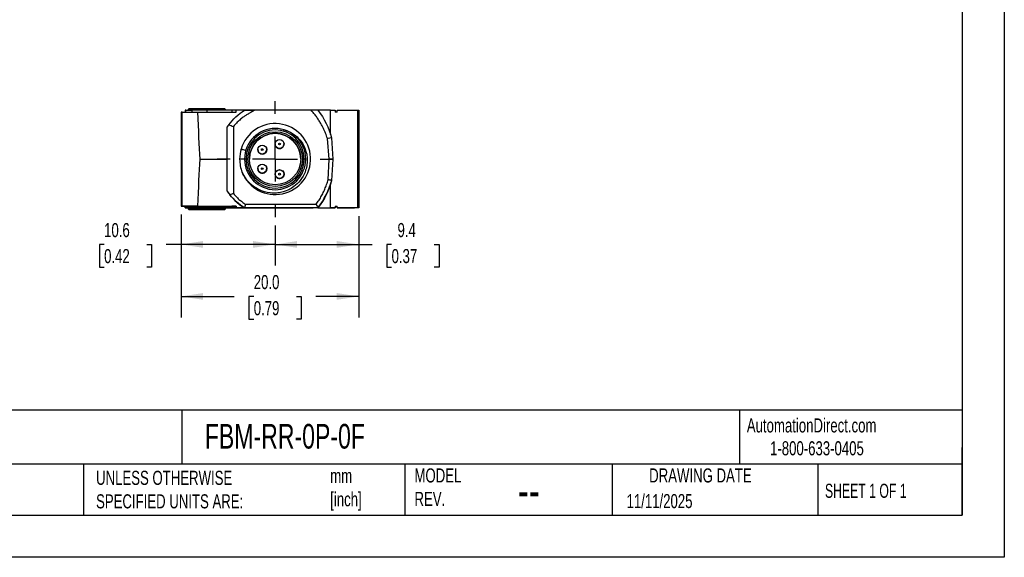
# Model space of a CAD drawing. Header units: millimetres. Extents: x 0 to 210, y 0 to 162.
# Tile 2 of 4: x 99 to 210, y 0 to 61. Entities that reach past the tile are written whole.
import ezdxf

# ---------------------------------------------------------------- set-up
doc = ezdxf.new("R2010")
doc.units = ezdxf.units.MM
doc.header["$LTSCALE"] = 0.75
doc.linetypes.add('CENTERX2', pattern=[20.32, 12.7, -2.54, 2.54, -2.54])
doc.layers.add('CENTER', color=40, linetype='CENTERX2')
doc.layers.add('DIMENSIONS', color=140, linetype='Continuous', lineweight=25)
doc.layers.add('TEXT', color=140, linetype='Continuous', lineweight=25)
doc.styles.add('SLDTEXTSTYLE0', font='TXT', dxfattribs={"width": 0.7})
doc.styles.add('SLDTEXTSTYLE1', font='TXT', dxfattribs={"width": 0.65})
doc.dimstyles.new('SLDDIMSTYLE1', dxfattribs={"dimtxt": 1.618506, "dimasz": 2.4765, "dimexe": 0, "dimexo": 0.0625, "dimgap": 0.404626, "dimtad": 0, "dimtih": 1, "dimtoh": 1, "dimdec": 1, "dimrnd": 1e-09, "dimzin": 12, "dimdsep": 46, "dimtxsty": 'SLDTEXTSTYLE0', "dimsah": 1, "dimcen": 0.09, "dimadec": 0, "dimazin": 3, "dimtfac": 1, "dimtdec": 1, "dimtofl": 0, "dimtmove": 0, "dimatfit": 3, "dimfxl": 0, "dimfrac": 2, "dimtolj": 1, "dimtzin": 12, "dimarcsym": 0})
doc.dimstyles.new('SLDDIMSTYLE4', dxfattribs={"dimtxt": 1.618506, "dimasz": 2.4765, "dimexe": 0, "dimexo": 0.0625, "dimgap": 0.404626, "dimtad": 0, "dimtih": 1, "dimtoh": 1, "dimdec": 1, "dimrnd": 1e-09, "dimzin": 4, "dimdsep": 46, "dimtxsty": 'SLDTEXTSTYLE0', "dimsah": 1, "dimcen": 0.09, "dimadec": 0, "dimazin": 1, "dimtfac": 1, "dimtdec": 1, "dimtofl": 0, "dimtmove": 0, "dimatfit": 3, "dimfxl": 0, "dimfrac": 2, "dimtolj": 1, "dimtzin": 12, "dimarcsym": 0})

# ---------------------------------------------------------------- blocks, each defined once
blk = doc.blocks.new('_D_9')
at = {"layer": 'DIMENSIONS'}
for p, q in [((116.74, 38.63), (116.74, 27.02)), ((136.77, 38.43), (136.77, 27.02)), ((116.74, 29.4), (122.74, 29.4)), ((124.93, 29.4), (124.38, 29.4)), ((124.38, 29.4), (124.38, 26.83)), ((129.74, 29.4), (130.28, 29.4)), ((130.28, 29.4), (130.28, 26.83)), ((136.77, 29.4), (131.93, 29.4)), ((124.38, 26.83), (124.93, 26.83)), ((130.28, 26.83), (129.74, 26.83))]:
    blk.add_line(p, q, dxfattribs=at)
for points in [[(116.74, 29.4), (119.22, 29.02), (119.22, 29.78)], [(136.77, 29.4), (134.29, 29.78), (134.29, 29.02)]]:
    blk.add_solid(points, dxfattribs=at)
at = {"layer": 'DIMENSIONS', "char_height": 1.587, "attachment_point": 1, "style": 'SLDTEXTSTYLE0'}
for s, insert in [('20.0', (124.93, 31.81)), ('0.79', (124.93, 28.87))]:
    blk.add_mtext(s, dxfattribs=dict(at, insert=insert))
blk = doc.blocks.new('_D_10')
at = {"layer": 'DIMENSIONS'}
for p, q in [((136.77, 38.43), (136.77, 32.88)), ((127.34, 37.39), (127.34, 32.88)), ((127.34, 35.26), (136.77, 35.26)), ((136.77, 35.26), (138.28, 35.26)), ((140.47, 35.26), (139.93, 35.26)), ((139.93, 35.26), (139.93, 32.69)), ((145.28, 35.26), (145.82, 35.26)), ((145.82, 35.26), (145.82, 32.69)), ((139.93, 32.69), (140.47, 32.69)), ((145.82, 32.69), (145.28, 32.69))]:
    blk.add_line(p, q, dxfattribs=at)
for points in [[(127.34, 35.26), (129.82, 34.88), (129.82, 35.64)], [(136.77, 35.26), (134.29, 35.64), (134.29, 34.88)]]:
    blk.add_solid(points, dxfattribs=at)
at = {"layer": 'DIMENSIONS', "char_height": 1.587, "attachment_point": 1, "style": 'SLDTEXTSTYLE0'}
for s, insert in [('9.4', (141.14, 37.67)), ('0.37', (140.47, 34.74))]:
    blk.add_mtext(s, dxfattribs=dict(at, insert=insert))
blk = doc.blocks.new('_D_11')
at = {"layer": 'DIMENSIONS'}
for p, q in [((116.74, 38.63), (116.74, 32.88)), ((127.34, 37.39), (127.34, 32.88)), ((108.06, 35.26), (107.52, 35.26)), ((107.52, 35.26), (107.52, 32.69)), ((112.87, 35.26), (113.41, 35.26)), ((113.41, 35.26), (113.41, 32.69)), ((116.74, 35.26), (115.06, 35.26)), ((127.34, 35.26), (116.74, 35.26)), ((107.52, 32.69), (108.06, 32.69)), ((113.41, 32.69), (112.87, 32.69))]:
    blk.add_line(p, q, dxfattribs=at)
for points in [[(116.74, 35.26), (119.22, 34.88), (119.22, 35.64)], [(127.34, 35.26), (124.86, 35.64), (124.86, 34.88)]]:
    blk.add_solid(points, dxfattribs=at)
at = {"layer": 'DIMENSIONS', "char_height": 1.587, "attachment_point": 1, "style": 'SLDTEXTSTYLE0'}
for s, insert in [('10.6', (108.06, 37.67)), ('0.42', (108.06, 34.74))]:
    blk.add_mtext(s, dxfattribs=dict(at, insert=insert))
blk = doc.blocks.new('SW_CENTERMARKSYMBOL_0')
at = {"layer": 'CENTER', "color": 0}
for p, q in [((0, 5.08), (0, 6.54)), ((0, 0), (0, 2.54)), ((-5.08, 0), (-6.54, 0)), ((0, 0), (-2.54, 0)), ((0, 0), (0, -2.54)), ((0, 0), (2.54, 0)), ((5.08, 0), (6.54, 0)), ((0, -5.08), (0, -6.54))]:
    blk.add_line(p, q, dxfattribs=at)

msp = doc.modelspace()

# ---------------------------------------------------------------- linework, layer by layer
at = {"color": 7, "linetype": 'Continuous'}
for p, q in [((209.55, 161.93), (209.55, 0)), ((209.55, 0), (0, 0))]:
    msp.add_line(p, q, dxfattribs=at)
for p, q in [((116.74, 50.18), (116.74, 39.58)), ((116.86, 39.58), (116.86, 50.18)), ((117.19, 50.38), (117.19, 50.18)), ((117.26, 50.18), (117.26, 50.38)), ((117.64, 50.58), (117.54, 50.48)), ((117.54, 50.48), (117.54, 50.38)), ((117.95, 50.38), (117.95, 50.18)), ((118.57, 50.18), (122.94, 50.18)), ((119.64, 50.38), (119.64, 50.18)), ((122.44, 50.38), (119.64, 50.38)), ((121.74, 50.48), (121.64, 50.58)), ((121.74, 50.38), (121.74, 50.48)), ((122.44, 50.38), (122.44, 50.18)), ((122.94, 50.18), (122.94, 50.38)), ((125.03, 50.38), (122.94, 50.38)), ((131.4, 50.38), (125.03, 50.38)), ((131.64, 50.38), (131.4, 50.38)), ((133.59, 50.38), (131.74, 50.38)), ((133.59, 47.66), (133.59, 50.38)), ((133.59, 50.38), (134.12, 50.38)), ((134.12, 50.38), (134.12, 50.18)), ((134.32, 50.18), (134.12, 50.18)), ((134.32, 50.18), (134.32, 50.38)), ((134.32, 50.38), (136.68, 50.38)), ((136.68, 39.38), (136.68, 50.38)), ((136.77, 50.38), (136.77, 39.38)), ((136.77, 49.05), (136.77, 49.05)), ((121.94, 44.88), (121.94, 48.5)), ((122.64, 48.56), (122.64, 40.99)), ((133.44, 44.86), (133.23, 47.2)), ((133.71, 47.28), (133.32, 47.18)), ((133.71, 47.28), (133.84, 44.88)), ((123.53, 46.1), (123.49, 45.95)), ((123.71, 46.55), (123.71, 46.55)), ((125.39, 45.95), (125.39, 45.95)), ((126.39, 45.95), (126.39, 45.95)), ((127.34, 46.58), (127.34, 46.58)), ((128.34, 46.58), (128.34, 46.58)), ((118.86, 44.88), (121.94, 44.88)), ((121.94, 41.26), (121.94, 44.88)), ((123.34, 44.88), (123.34, 44.88)), ((123.89, 44.88), (123.34, 44.88)), ((124.06, 44.88), (123.89, 44.88)), ((123.89, 44.88), (123.89, 44.88)), ((130.79, 44.88), (130.62, 44.88)), ((130.79, 44.88), (130.79, 44.88)), ((133.32, 42.55), (133.44, 44.86)), ((133.84, 44.86), (133.44, 44.86)), ((133.84, 44.88), (133.71, 42.48)), ((133.84, 44.86), (133.71, 42.48)), ((133.84, 44.88), (133.84, 44.86)), ((133.84, 44.88), (133.84, 44.88)), ((125.39, 43.8), (125.39, 43.8)), ((126.39, 43.8), (126.39, 43.8)), ((127.34, 43.18), (127.34, 43.18)), ((128.34, 43.18), (128.34, 43.18)), ((133.71, 42.48), (133.71, 42.48)), ((133.59, 39.38), (133.59, 42.07)), ((116.74, 39.58), (116.74, 39.58)), ((117.19, 39.38), (117.19, 39.58)), ((117.19, 39.38), (117.2, 39.38)), ((117.2, 39.38), (117.54, 39.38)), ((117.26, 39.38), (117.26, 39.58)), ((117.54, 39.38), (117.54, 39.28)), ((117.54, 39.28), (117.64, 39.18)), ((117.95, 39.58), (117.95, 39.38)), ((118.57, 39.58), (122.94, 39.58)), ((119.64, 39.58), (122.44, 39.58)), ((119.64, 39.38), (119.64, 39.58)), ((122.44, 39.38), (119.64, 39.38)), ((121.64, 39.18), (121.74, 39.28)), ((121.74, 39.28), (121.74, 39.38)), ((121.74, 39.38), (121.9, 39.38)), ((122.44, 39.58), (122.44, 39.58)), ((122.94, 39.58), (122.44, 39.58)), ((122.44, 39.38), (122.44, 39.58)), ((122.44, 39.38), (130.24, 39.38)), ((122.44, 39.38), (122.44, 39.38)), ((122.94, 39.58), (122.94, 39.38)), ((122.94, 39.58), (122.94, 39.58)), ((122.94, 39.38), (122.94, 39.38)), ((123.88, 39.38), (122.94, 39.38)), ((123.99, 39.78), (123.87, 39.38)), ((132.17, 39.38), (123.88, 39.38)), ((123.88, 39.38), (123.88, 39.38)), ((123.99, 39.78), (131.97, 39.78)), ((130.24, 39.38), (131.64, 39.38)), ((130.24, 39.38), (130.24, 39.38)), ((132.16, 39.38), (131.64, 39.38)), ((131.64, 39.38), (131.64, 39.38)), ((132.16, 39.38), (132.16, 39.38)), ((132.16, 39.38), (133.59, 39.38)), ((132.16, 39.38), (134.12, 39.38)), ((134.12, 39.38), (133.59, 39.38)), ((134.12, 39.58), (134.32, 39.58)), ((134.12, 39.58), (134.12, 39.38)), ((134.12, 39.58), (134.32, 39.58)), ((134.12, 39.58), (134.12, 39.58)), ((134.12, 39.38), (134.12, 39.38)), ((134.32, 39.38), (134.32, 39.58)), ((134.32, 39.58), (134.32, 39.58)), ((136.68, 39.38), (134.32, 39.38)), ((134.32, 39.38), (135.25, 39.38)), ((134.32, 39.38), (134.32, 39.38)), ((135.25, 39.38), (135.32, 39.38)), ((135.32, 39.38), (135.35, 39.38)), ((135.35, 39.38), (136.28, 39.38)), ((136.77, 39.38), (136.28, 39.38)), ((136.77, 39.38), (136.77, 39.38))]:
    msp.add_line(p, q)
at = {"flags": 128}
for points in [[(116.86, 50.18), (116.83, 50.18), (116.81, 50.18), (116.79, 50.18), (116.77, 50.18), (116.76, 50.18), (116.75, 50.18), (116.74, 50.18), (116.74, 50.18)], [(116.86, 50.18), (116.94, 50.18), (117.05, 50.18), (117.19, 50.18), (117.36, 50.18), (117.56, 50.18), (117.79, 50.18), (118.03, 50.18), (118.29, 50.18), (118.57, 50.18)], [(117.26, 50.38), (117.24, 50.38), (117.23, 50.38), (117.22, 50.38), (117.21, 50.38), (117.2, 50.38), (117.19, 50.38), (117.19, 50.38), (117.19, 50.38)], [(117.26, 50.38), (117.29, 50.38), (117.35, 50.38), (117.41, 50.38), (117.49, 50.38), (117.59, 50.38), (117.7, 50.38), (117.82, 50.38), (117.95, 50.38)], [(121.74, 50.48), (121.72, 50.48), (121.67, 50.48), (121.59, 50.48), (121.48, 50.48), (121.34, 50.48), (121.17, 50.48), (120.98, 50.48), (120.77, 50.48), (120.53, 50.48), (120.29, 50.48), (120.03, 50.48), (119.77, 50.48), (119.51, 50.48), (119.25, 50.48), (118.99, 50.48), (118.75, 50.48), (118.52, 50.48), (118.3, 50.48), (118.11, 50.48), (117.94, 50.48), (117.8, 50.48), (117.69, 50.48), (117.61, 50.48), (117.56, 50.48), (117.54, 50.48)], [(117.64, 50.58), (117.64, 50.58), (117.68, 50.58), (117.74, 50.58), (117.84, 50.58), (117.96, 50.58), (118.12, 50.58), (118.3, 50.58), (118.5, 50.58), (118.72, 50.58), (118.95, 50.58), (119.2, 50.58), (119.45, 50.58), (119.7, 50.58), (119.96, 50.58), (120.21, 50.58), (120.45, 50.58), (120.68, 50.58), (120.89, 50.58), (121.08, 50.58), (121.24, 50.58), (121.38, 50.58), (121.49, 50.58), (121.58, 50.58), (121.62, 50.58), (121.64, 50.58)], [(119.64, 50.38), (119.41, 50.38), (119.18, 50.38), (118.95, 50.38), (118.73, 50.38), (118.52, 50.38), (118.32, 50.38), (118.13, 50.38), (117.95, 50.38)], [(122.94, 50.38), (122.93, 50.38), (122.89, 50.38), (122.83, 50.38), (122.75, 50.38), (122.65, 50.38), (122.53, 50.38), (122.44, 50.38)], [(136.68, 50.38), (136.7, 50.38), (136.71, 50.38), (136.73, 50.38), (136.74, 50.38), (136.75, 50.38), (136.76, 50.38), (136.76, 50.38), (136.77, 50.38)], [(128.23, 48.2), (128.31, 48.18), (128.58, 48.1), (128.8, 48.02), (128.97, 47.94), (129.2, 47.83), (129.41, 47.69), (129.67, 47.5), (129.82, 47.37), (129.94, 47.25), (130.05, 47.13), (130.17, 47), (130.27, 46.86), (130.37, 46.72), (130.46, 46.58), (130.61, 46.29), (130.74, 45.98), (130.85, 45.63), (130.9, 45.45), (130.93, 45.28), (130.95, 45.12), (130.96, 44.98), (130.97, 44.76), (130.96, 44.62), (130.95, 44.45), (130.93, 44.28), (130.91, 44.11), (130.87, 43.94), (130.83, 43.77), (130.78, 43.61), (130.71, 43.41), (130.62, 43.19), (130.49, 42.95), (130.33, 42.69), (130.17, 42.47), (130, 42.27), (129.83, 42.09), (129.65, 41.93), (129.46, 41.78), (129.29, 41.66), (129.13, 41.56), (128.99, 41.49), (128.88, 41.43), (128.79, 41.38), (128.57, 41.29), (128.25, 41.18), (127.81, 41.09), (127.64, 41.06), (127.48, 41.05), (127.31, 41.04), (127.14, 41.04), (126.96, 41.05), (126.78, 41.06), (126.46, 41.11), (126.13, 41.19), (125.81, 41.3), (125.34, 41.52), (124.9, 41.8), (124.64, 42.01), (124.4, 42.24), (124.16, 42.51), (123.97, 42.77), (123.82, 43.01), (123.71, 43.21), (123.63, 43.39), (123.63, 43.39)], [(116.74, 39.58), (116.74, 39.58), (116.75, 39.58), (116.76, 39.58), (116.77, 39.58), (116.79, 39.58), (116.81, 39.58), (116.83, 39.58), (116.86, 39.58)], [(116.86, 39.58), (116.83, 39.58), (116.81, 39.58), (116.79, 39.58), (116.77, 39.58), (116.76, 39.58), (116.75, 39.58), (116.74, 39.58), (116.74, 39.58)], [(118.57, 39.58), (118.29, 39.58), (118.03, 39.58), (117.79, 39.58), (117.56, 39.58), (117.36, 39.58), (117.19, 39.58), (117.05, 39.58), (116.94, 39.58), (116.86, 39.58)], [(116.86, 39.58), (116.88, 39.58), (116.92, 39.58), (116.96, 39.58), (117.01, 39.58), (117.06, 39.58), (117.13, 39.58), (117.19, 39.58), (117.27, 39.58)], [(117.19, 39.58), (117.19, 39.58), (117.19, 39.58), (117.2, 39.58), (117.21, 39.58), (117.22, 39.58), (117.23, 39.58), (117.24, 39.58), (117.26, 39.58)], [(117.26, 39.38), (117.24, 39.38), (117.23, 39.38), (117.22, 39.38), (117.21, 39.38), (117.2, 39.38), (117.19, 39.38), (117.19, 39.38), (117.19, 39.38)], [(117.26, 39.58), (117.29, 39.58), (117.35, 39.58), (117.41, 39.58), (117.49, 39.58), (117.59, 39.58), (117.7, 39.58), (117.82, 39.58), (117.95, 39.58)], [(117.95, 39.38), (117.82, 39.38), (117.7, 39.38), (117.59, 39.38), (117.49, 39.38), (117.41, 39.38), (117.35, 39.38), (117.29, 39.38), (117.26, 39.38)], [(119.64, 39.38), (119.38, 39.38), (119.12, 39.38), (118.87, 39.38), (118.63, 39.38), (118.41, 39.38), (118.2, 39.38), (118.02, 39.38), (117.87, 39.38), (117.74, 39.38), (117.64, 39.38), (117.58, 39.38), (117.54, 39.38), (117.54, 39.38)], [(117.54, 39.28), (117.56, 39.28), (117.61, 39.28), (117.69, 39.28), (117.8, 39.28), (117.94, 39.28), (118.11, 39.28), (118.3, 39.28), (118.52, 39.28), (118.75, 39.28), (118.99, 39.28), (119.25, 39.28), (119.51, 39.28), (119.77, 39.28), (120.03, 39.28), (120.29, 39.28), (120.53, 39.28), (120.77, 39.28), (120.98, 39.28), (121.17, 39.28), (121.34, 39.28), (121.48, 39.28), (121.59, 39.28), (121.67, 39.28), (121.72, 39.28), (121.74, 39.28)], [(121.64, 39.18), (121.62, 39.18), (121.58, 39.18), (121.49, 39.18), (121.38, 39.18), (121.24, 39.18), (121.08, 39.18), (120.89, 39.18), (120.68, 39.18), (120.45, 39.18), (120.21, 39.18), (119.96, 39.18), (119.7, 39.18), (119.45, 39.18), (119.2, 39.18), (118.95, 39.18), (118.72, 39.18), (118.5, 39.18), (118.3, 39.18), (118.12, 39.18), (117.96, 39.18), (117.84, 39.18), (117.74, 39.18), (117.68, 39.18), (117.64, 39.18), (117.64, 39.18), (117.68, 39.18), (117.74, 39.18), (117.84, 39.18), (117.96, 39.18), (118.12, 39.18), (118.3, 39.18), (118.5, 39.18), (118.72, 39.18), (118.95, 39.18), (119.2, 39.18), (119.45, 39.18), (119.7, 39.18), (119.96, 39.18), (120.21, 39.18), (120.45, 39.18), (120.68, 39.18), (120.89, 39.18), (121.08, 39.18), (121.24, 39.18), (121.38, 39.18), (121.49, 39.18), (121.58, 39.18), (121.62, 39.18), (121.64, 39.18)], [(117.95, 39.58), (118.13, 39.58), (118.32, 39.58), (118.52, 39.58), (118.73, 39.58), (118.95, 39.58), (119.18, 39.58), (119.41, 39.58), (119.64, 39.58)], [(119.64, 39.38), (119.41, 39.38), (119.18, 39.38), (118.95, 39.38), (118.73, 39.38), (118.52, 39.38), (118.32, 39.38), (118.13, 39.38), (117.95, 39.38)], [(119.64, 39.18), (119.86, 39.18), (120.08, 39.18), (120.29, 39.18), (120.49, 39.18), (120.66, 39.18), (120.81, 39.18), (120.94, 39.18), (121.04, 39.18), (121.1, 39.18), (121.14, 39.18), (121.14, 39.18), (121.1, 39.18), (121.04, 39.18), (120.94, 39.18), (120.81, 39.18), (120.66, 39.18), (120.49, 39.18), (120.29, 39.18), (120.08, 39.18), (119.86, 39.18), (119.64, 39.18), (119.42, 39.18), (119.2, 39.18), (118.99, 39.18), (118.8, 39.18), (118.62, 39.18), (118.47, 39.18), (118.34, 39.18), (118.24, 39.18), (118.18, 39.18), (118.14, 39.18), (118.14, 39.18), (118.18, 39.18), (118.24, 39.18), (118.34, 39.18), (118.47, 39.18), (118.62, 39.18), (118.8, 39.18), (118.99, 39.18), (119.2, 39.18), (119.42, 39.18), (119.64, 39.18)], [(121.74, 39.38), (121.74, 39.38), (121.7, 39.38), (121.64, 39.38), (121.54, 39.38), (121.41, 39.38), (121.26, 39.38), (121.08, 39.38), (120.88, 39.38), (120.65, 39.38), (120.41, 39.38), (120.16, 39.38), (119.9, 39.38), (119.64, 39.38)], [(121.9, 39.38), (122.02, 39.38), (122.13, 39.38), (122.22, 39.38), (122.3, 39.38), (122.36, 39.38), (122.41, 39.38), (122.43, 39.38), (122.44, 39.38)], [(122.94, 39.58), (122.93, 39.58), (122.89, 39.58), (122.83, 39.58), (122.75, 39.58), (122.65, 39.58), (122.52, 39.58), (122.44, 39.58)], [(122.94, 39.38), (122.93, 39.38), (122.89, 39.38), (122.83, 39.38), (122.75, 39.38), (122.65, 39.38), (122.53, 39.38), (122.44, 39.38)], [(136.77, 39.38), (136.76, 39.38), (136.76, 39.38), (136.75, 39.38), (136.74, 39.38), (136.73, 39.38), (136.71, 39.38), (136.7, 39.38), (136.68, 39.38)]]:
    msp.add_lwpolyline(points, dxfattribs=at)
for centre, radius in [((127.34, 44.88), 3.08), ((127.34, 44.88), 2.9), ((127.84, 46.58), 0.5), ((127.84, 46.58), 0.1), ((125.89, 45.95), 0.5), ((125.89, 45.95), 0.1), ((125.89, 43.8), 0.5), ((125.89, 43.8), 0.1), ((127.84, 43.18), 0.5), ((127.84, 43.18), 0.505), ((127.84, 43.18), 0.1)]:
    msp.add_circle(centre, radius)
for centre, radius, start, end in [((127.34, 44.88), 4, 201.8005, 163.5459), ((127.34, 44.88), 6.5, 143.6467, 146.1778), ((127.34, 44.88), 3.45, 360, 180), ((127.34, 44.88), 3.28, 360, 180), ((127.34, 44.88), 2.9, 0, 180), ((127.84, 46.58), 0.505, 270, 14.5875), ((127.34, 44.88), 4, 163.5368, 180), ((125.89, 45.95), 0.505, 175.2841, 270), ((125.89, 45.95), 0.5, 180, 247.4773), ((125.89, 45.95), 0.5, 247.4773, 0), ((125.89, 45.95), 0.505, 270, 14.5875), ((127.84, 46.58), 0.505, 175.2841, 270), ((127.84, 46.58), 0.5, 180, 247.4773), ((127.84, 46.58), 0.5, 247.4773, 0), ((127.34, 44.88), 4, 180, 201.8776), ((127.34, 44.88), 3.45, 180, 360), ((127.34, 44.88), 3.45, 180, 360), ((127.34, 44.88), 3.28, 180, 360), ((125.89, 43.8), 0.505, 175.2841, 270), ((125.89, 43.8), 0.5, 180, 247.4773), ((125.89, 43.8), 0.5, 247.4773, 0), ((125.89, 43.8), 0.505, 270, 14.5875), ((127.84, 43.18), 0.5, 180, 247.4773), ((127.84, 43.18), 0.5, 247.4773, 0), ((125.04, 44.88), 9, 322.3301, 344.5376), ((127.34, 44.88), 6.5, 213.8222, 218.3074), ((127.34, 44.88), 6.5, 213.8222, 237.7958)]:
    msp.add_arc(centre, radius, start, end)
for centre, major_axis, start_param, end_param in [((119.6, 199.93), (0.02, 160.41), 2.774909, 2.882259), ((119.6, -110.17), (-0.02, 160.41), 0.259334, 0.366684)]:
    msp.add_ellipse(centre, major_axis=major_axis, ratio=0.017454, start_param=start_param, end_param=end_param)
for points in [[(122.11, 48.73), (122.59, 49.39), (123.19, 49.95), (123.88, 50.38)], [(132.16, 50.38), (132.88, 49.46), (133.4, 48.4), (133.71, 47.28)], [(122.11, 48.73), (122.28, 48.68), (122.46, 48.62), (122.64, 48.56)], [(133.32, 47.22), (133.29, 47.21), (133.26, 47.21), (133.23, 47.2)], [(133.71, 42.48), (133.4, 41.36), (132.88, 40.3), (132.17, 39.38)], [(133.72, 42.48), (133.58, 42.51), (133.45, 42.53), (133.32, 42.55)], [(122.64, 40.99), (122.51, 40.94), (122.37, 40.9), (122.24, 40.85)], [(123.88, 39.38), (123.25, 39.77), (122.7, 40.27), (122.24, 40.85)], [(131.97, 39.78), (132.04, 39.65), (132.1, 39.52), (132.17, 39.38)]]:
    msp.add_open_spline(points, degree=3)
for points, knots in [([(125.03, 50.38), (124.92, 50.32), (124.7, 50.19), (124.37, 50), (124.04, 49.81), (123.69, 49.57), (123.34, 49.28), (122.97, 48.94), (122.75, 48.69), (122.64, 48.56)], [0, 0, 0, 0, 0.125573, 0.251461, 0.381397, 0.502471, 0.66823, 0.833699, 1, 1, 1, 1]), ([(123.88, 50.38), (123.99, 50.38), (124.38, 50.38), (124.77, 50.38), (125.03, 50.38)], [0, 0, 0, 0, 0.307503, 1, 1, 1, 1]), ([(133.23, 47.2), (133.2, 47.3), (133.14, 47.5), (133.03, 47.78), (132.91, 48.07), (132.78, 48.34), (132.64, 48.62), (132.47, 48.93), (132.25, 49.28), (131.99, 49.67), (131.71, 50.03), (131.51, 50.26), (131.4, 50.38)], [0, 0, 0, 0, 0.0834711, 0.1666824, 0.2497379, 0.3327418, 0.4157986, 0.4990128, 0.6244586, 0.7495775, 0.8748203, 1, 1, 1, 1]), ([(132.17, 50.38), (132.04, 50.38), (131.79, 50.38), (131.53, 50.38), (131.4, 50.38)], [0, 0, 0, 0, 0.492161, 1, 1, 1, 1]), ([(123.5, 46.01), (123.61, 45.98), (123.8, 45.93), (123.98, 45.88), (124.05, 45.86)], [0, 0, 0, 0, 0.604966, 1, 1, 1, 1]), ([(131.97, 39.78), (132.02, 39.86), (132.13, 40.01), (132.29, 40.25), (132.44, 40.49), (132.58, 40.73), (132.71, 40.98), (132.83, 41.23), (132.95, 41.49), (133.05, 41.75), (133.15, 42.01), (133.24, 42.28), (133.29, 42.46), (133.32, 42.55)], [0, 0, 0, 0, 0.091694, 0.182937, 0.273824, 0.364455, 0.454928, 0.545342, 0.635797, 0.726392, 0.817225, 0.908396, 1, 1, 1, 1]), ([(122.64, 40.99), (122.69, 40.93), (122.78, 40.82), (122.94, 40.65), (123.1, 40.49), (123.26, 40.34), (123.44, 40.19), (123.62, 40.05), (123.8, 39.91), (123.93, 39.82), (123.99, 39.78)], [0, 0, 0, 0, 0.12383, 0.247634, 0.371594, 0.495891, 0.620704, 0.746211, 0.872586, 1, 1, 1, 1])]:
    msp.add_open_spline(points, degree=3, knots=knots)
at = {"layer": 'TEXT'}
for p, q in [((204.79, 157.16), (204.79, 4.76)), ((204.79, 16.59), (4.76, 16.59)), ((116.82, 16.59), (116.82, 10.48)), ((179.68, 16.59), (179.68, 10.48)), ((204.79, 4.76), (204.79, 12.38)), ((204.79, 10.48), (4.76, 10.48)), ((105.75, 10.48), (105.75, 4.76)), ((141.98, 10.48), (141.98, 4.76)), ((165.35, 10.48), (165.35, 4.76)), ((188.51, 10.48), (188.51, 4.76)), ((4.76, 4.76), (204.79, 4.76))]:
    msp.add_line(p, q, dxfattribs=at)

# ---------------------------------------------------------------- block references
at = {"layer": 'CENTER'}
msp.add_blockref('SW_CENTERMARKSYMBOL_0', (127.34, 44.88), dxfattribs=at)

# ---------------------------------------------------------------- texts
at = {"color": 179, "linetype": 'Continuous', "lineweight": 18, "char_height": 1.5875, "attachment_point": 1, "style": 'SLDTEXTSTYLE0'}
for s, insert in [('AutomationDirect.com', (180.52, 15.66)), ('1-800-633-0405', (183.14, 13.08))]:
    msp.add_mtext(s, dxfattribs=dict(at, insert=insert))
at = {"layer": 'TEXT'}
for s, insert, char_height, attachment_point, style in [('FBM-RR-0P-0F', (119.41, 15.03), 2.7781, 1, 'SLDTEXTSTYLE0'), ('MODEL ^JREV.', (143.05, 10.02), 1.5875, 1, 'SLDTEXTSTYLE0'), ('DRAWING DATE', (175.29, 10.02), 1.5875, 2, 'SLDTEXTSTYLE0'), ('METRIC UNITS USED ^JFOR PART DESIGN', (80.14, 9.75), 1.5875, 1, 'SLDTEXTSTYLE0'), ('UNLESS OTHERWISE ^JSPECIFIED UNITS ARE:', (107.15, 9.75), 1.5875, 1, 'SLDTEXTSTYLE0'), ('mm^J[inch]', (133.55, 9.98), 1.587, 1, 'SLDTEXTSTYLE0'), ('SHEET 1 OF 1', (189.33, 8.29), 1.5875, 1, 'SLDTEXTSTYLE1'), ('--', (154.72, 9.54), 3.969, 1, 'SLDTEXTSTYLE0'), ('11/11/2025', (166.96, 7.13), 1.587, 1, 'SLDTEXTSTYLE0')]:
    msp.add_mtext(s, dxfattribs=dict(at, insert=insert, char_height=char_height, attachment_point=attachment_point, style=style))

# ---------------------------------------------------------------- dimensions: what is measured, and where the dimension line sits
at = {"layer": 'DIMENSIONS'}
for base, p2, picture, middle in [((116.74, 35.26), (116.74, 39.58), '_D_11', (110.46, 35.26)), ((136.77, 35.26), (136.77, 39.38), '_D_10', (142.88, 35.26))]:
    dim = msp.add_linear_dim(base=base, p1=(127.34, 38.34), p2=p2, dimstyle='SLDDIMSTYLE1', dxfattribs=at)
    dim.commit()
    dim.dimension.update_dxf_attribs({"geometry": picture, "text_midpoint": middle, "dimtype": 160})
dim = msp.add_linear_dim(base=(136.77, 29.4), p1=(116.74, 39.58), p2=(136.77, 39.38), angle=0, dimstyle='SLDDIMSTYLE4', dxfattribs=at)
dim.commit()
dim.dimension.update_dxf_attribs({"geometry": '_D_9', "text_midpoint": (127.33, 29.4), "dimtype": 160})

doc.saveas('drawing.dxf')
